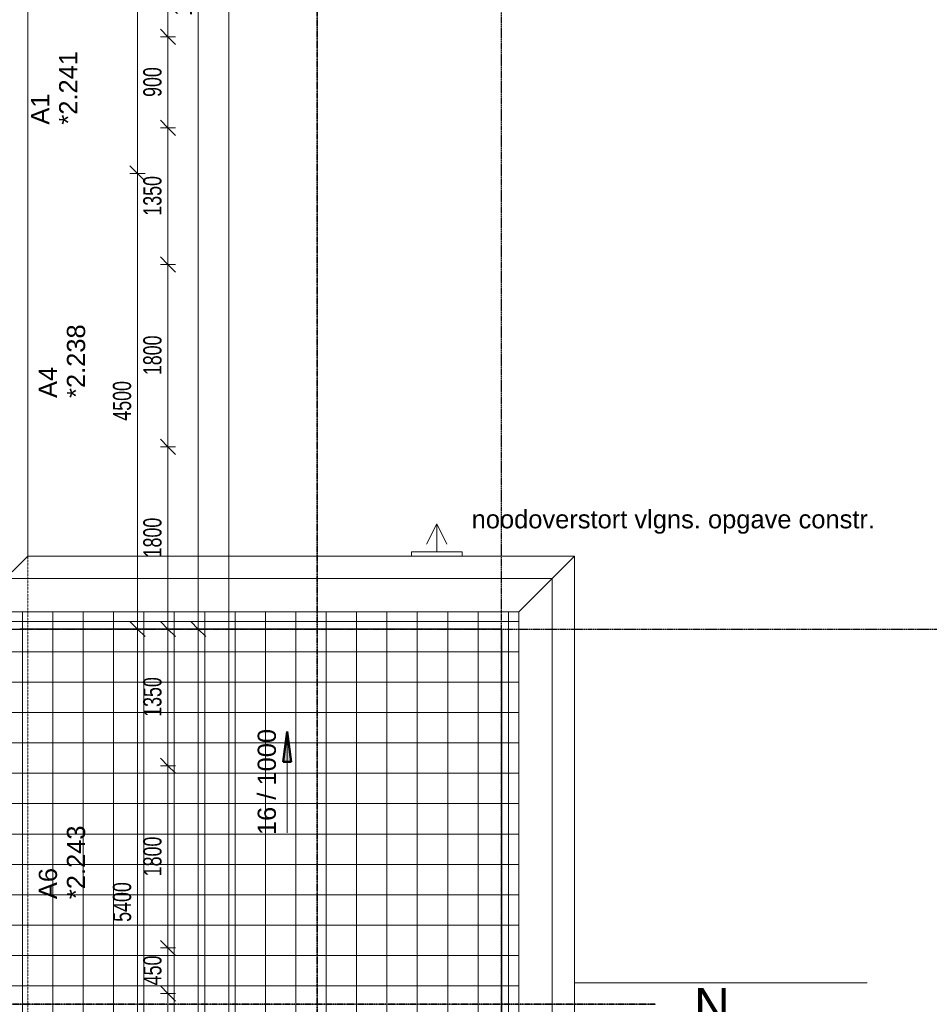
# Model space of a CAD drawing. Header units: millimetres. Extents: x -80560 to 110805, y -11020 to 52719.
# Tile 174 of 182: x 84136 to 93118, y 31493 to 41219. Entities that reach past the tile are written whole.
import ezdxf

# ---------------------------------------------------------------- set-up
doc = ezdxf.new("R2010")
doc.units = ezdxf.units.MM
for name, pattern in [('CENTER2', [20, 8, -4, 4, -4]), ('DASHDOT2', [8, 4, -2, 0, -2]), ('DASHED2-1', [3, 2, -1])]:
    doc.linetypes.add(name, pattern=pattern)
for name, color, linetype, lineweight in [('A-ANNO-DIMS', 211, 'Continuous', 9), ('A-ANNO-DIMS-100', 211, 'Continuous', 9), ('A-ANNO-IDEN', 131, 'Continuous', 9), ('A-DETL-MBND', 5, 'Continuous', 18), ('A-FLOR-HRAL', 11, 'Continuous', 18), ('A-FLOR-OVHD', 1, 'DASHED2-1', 18), ('A-FLOR-PATT', 8, 'Continuous', 18), ('A-GENM', 13, 'Continuous', 18), ('A-GLAZ-IDEN', 152, 'Continuous', 18), ('A-WALL', 113, 'Continuous', 35), ('G-ANNO-DIMS', 111, 'Continuous', 9), ('G-ANNO-SYMB', 111, 'Continuous', 9), ('S-GRID', 1, 'Continuous', 9)]:
    doc.layers.add(name, color=color, linetype=linetype, lineweight=lineweight)
doc.styles.add('Arial', font='arial.ttf', dxfattribs={"height": 180})
doc.styles.add('Arial_4', font='arial.ttf', dxfattribs={"height": 350})
doc.styles.add('Arial_6', font='arial.ttf', dxfattribs={"width": 0.7, "height": 180})
doc.dimstyles.new('n3o_1_8', dxfattribs={"dimscale": 304.8, "dimtxt": 183.646692, "dimasz": 0.492126, "dimexe": 0.246063, "dimexo": 0.0625, "dimgap": 0.032808, "dimtad": 1, "dimdec": 0, "dimdsep": 46, "dimtxsty": 'Arial_6', "dimblk1": 'OBLIQUE', "dimblk2": 'OBLIQUE', "dimsah": 1, "dimcen": 0.09, "dimdle": 0.246063, "dimazin": 0, "dimtfac": 1, "dimtdec": 4, "dimtix": 1, "dimtmove": 0, "dimatfit": 3, "dimfxl": 0.246063, "dimfxlon": 1, "dimtvp": 1, "dimtolj": 1, "dimtzin": 0, "dimarcsym": 2})
doc.dimstyles.new('n3o_1_8_4', dxfattribs={"dimscale": 304.8, "dimtxt": 183.646692, "dimasz": 0.492126, "dimexe": 0.246063, "dimexo": 0.0625, "dimgap": 0.032808, "dimtad": 1, "dimdec": 0, "dimdsep": 46, "dimtxsty": 'Arial_6', "dimblk1": 'OBLIQUE', "dimblk2": 'OBLIQUE', "dimsah": 1, "dimcen": 0.09, "dimdle": 0.246063, "dimazin": 0, "dimtfac": 1, "dimtdec": 4, "dimtix": 1, "dimtmove": 0, "dimatfit": 3, "dimfxl": 0.246063, "dimfxlon": 1, "dimtvp": 1, "dimtolj": 1, "dimtzin": 0, "dimarcsym": 2})

# ---------------------------------------------------------------- blocks, each defined once
blk = doc.blocks.new('Railing - Railing-30401384-DO_02 tweede verdieping')
at = {"layer": 'A-FLOR-HRAL'}
for p, q in [((64002.5, 35202.5), (59241, 35202.5)), ((59241, 35197.5), (63997.5, 35197.5)), ((63997.5, 35197.5), (63997.5, 10152.5)), ((64002.5, 10147.5), (64002.5, 35202.5))]:
    blk.add_line(p, q, dxfattribs=at)
blk.add_open_spline([(64002.5, 35202.5), (64002.5, 35202.5), (64002.5, 35202.5), (64002.3, 35202.3), (64002.2, 35202.2), (64002, 35202), (64001.9, 35201.9), (64001.7, 35201.7), (64001.5, 35201.5), (64001.3, 35201.3), (64001.1, 35201.1), (64001, 35201), (64000.8, 35200.8), (64000.6, 35200.6), (64000.5, 35200.5), (64000.3, 35200.3), (64000.2, 35200.2), (64000, 35200), (63999.8, 35199.8), (63999.7, 35199.7), (63999.5, 35199.5), (63999.4, 35199.4), (63999.2, 35199.2), (63999, 35199), (63998.9, 35198.9), (63998.7, 35198.7), (63998.6, 35198.6), (63998.4, 35198.4), (63998.3, 35198.3), (63998.1, 35198.1), (63998, 35198), (63997.8, 35197.8), (63997.7, 35197.7), (63997.5, 35197.5), (63997.5, 35197.5), (63997.5, 35197.5)], degree=3, knots=[0, 0, 0, 0, 0.083333, 0.125, 0.166667, 0.208333, 0.229167, 0.25, 0.291667, 0.333333, 0.354167, 0.375, 0.395833, 0.416667, 0.4375, 0.458333, 0.479167, 0.5, 0.520833, 0.541667, 0.5625, 0.583333, 0.604167, 0.625, 0.645833, 0.666667, 0.6875, 0.708333, 0.75, 0.770833, 0.791667, 0.833333, 0.875, 0.916667, 1, 1, 1, 1], dxfattribs=at)
blk = doc.blocks.new('Basic Wall _ 41_WA_n3o_cladding_vertikaal_random_100mm_oorspronkelijk - ___-31301027-DO_02 tweede verdieping')
at = {"layer": 'A-WALL', "lineweight": 18}
for p, q in [((64499, 35699), (64721, 35921)), ((64721, 35921), (64721, 9429))]:
    blk.add_line(p, q, dxfattribs=at)
blk = doc.blocks.new('Basic Wall _ 41_WA_n3o_cladding_vertikaal_random_100mm_oorspronkelijk - ___-31301031-DO_02 tweede verdieping')
at = {"layer": 'A-WALL', "lineweight": 18}
for p, q in [((59321, 48371), (59321, 35921)), ((59321, 35921), (59166, 35766))]:
    blk.add_line(p, q, dxfattribs=at)
blk = doc.blocks.new('Basic Wall _ 41_WA_n3o_cladding_vertikaal_random_100mm_oorspronkelijk - ___-31301033-DO_02 tweede verdieping')
at = {"layer": 'A-WALL', "lineweight": 18}
for p, q in [((59166, 35766), (59321, 35921)), ((59321, 35921), (64721, 35921)), ((64721, 35921), (64499, 35699))]:
    blk.add_line(p, q, dxfattribs=at)
blk = doc.blocks.new('41_gen_mod_n3o_dakrand profiel - waterslag_roval_type barok_b 250-32989980-DO_02 tweede verdieping')
at = {"layer": 'A-GENM'}
for p, q in [((-12671, 330), (12671, 330)), ((13001, 0), (12671, 330)), ((-13001, 0), (13001, 0))]:
    blk.add_line(p, q, dxfattribs=at)
blk = doc.blocks.new('41_gen_mod_n3o_dakrand profiel - waterslag_roval_type barok_b 250-32989945-DO_02 tweede verdieping')
at = {"layer": 'A-GENM'}
for p, q in [((2700, 0), (-2633, 0)), ((2370, -330), (2700, 0)), ((2370, -330), (-2633, -330))]:
    blk.add_line(p, q, dxfattribs=at)
blk = doc.blocks.new('52_noodoverstort - noodoverstort 100x500-33114359-DO_02 tweede verdieping')
at = {"layer": 'A-GENM'}
for p, q in [((-100, 400), (0, 600)), ((0, 600), (100, 400)), ((0, 325), (0, 600)), ((250, 325), (-250, 325)), ((-250, 325), (-250, 282)), ((250, 282), (250, 325))]:
    blk.add_line(p, q, dxfattribs=at)
blk = doc.blocks.new('DIMBLOCK104-DO_02 tweede verdieping')
at = {"layer": 'A-ANNO-DIMS-100'}
for p, q in [((85599.7, 43300), (85524.7, 43375)), ((85524.7, 43300), (85674.7, 43300)), ((85599.7, 43300), (85524.7, 43300)), ((85599.7, 43300), (85599.7, 41050)), ((85599.7, 43300), (85674.7, 43225)), ((85599.7, 41050), (85524.7, 41125)), ((85524.7, 41050), (85674.7, 41050)), ((85599.7, 41050), (85524.7, 41050)), ((85599.7, 41050), (85674.7, 40975))]:
    blk.add_line(p, q, dxfattribs=at)
at = {"layer": 'A-ANNO-DIMS-100', "color": 0, "insert": (85356, 41982.9), "char_height": 180, "width": 461.094, "attachment_point": 1, "rotation": 90, "line_spacing_factor": 0.941778, "style": 'Arial_6'}
blk.add_mtext('2250', dxfattribs=at)
blk = doc.blocks.new('_Oblique')
at = {"color": 0, "linetype": 'ByBlock', "lineweight": -2}
blk.add_line((-0.5, -0.5), (0.5, 0.5), dxfattribs=at)
blk = doc.blocks.new('DIMBLOCK105-DO_02 tweede verdieping')
at = {"layer": 'A-ANNO-DIMS-100'}
for p, q in [((85599.7, 41050), (85524.7, 41125)), ((85524.7, 41050), (85674.7, 41050)), ((85599.7, 41050), (85524.7, 41050)), ((85599.7, 41050), (85599.7, 40150)), ((85599.7, 41050), (85674.7, 40975)), ((85599.7, 40150), (85524.7, 40225)), ((85524.7, 40150), (85674.7, 40150)), ((85599.7, 40150), (85524.7, 40150)), ((85599.7, 40150), (85674.7, 40075))]:
    blk.add_line(p, q, dxfattribs=at)
at = {"layer": 'A-ANNO-DIMS-100', "color": 0, "insert": (85356, 40455.9), "char_height": 180, "width": 345.821, "attachment_point": 1, "rotation": 90, "line_spacing_factor": 0.941778, "style": 'Arial_6'}
blk.add_mtext('900', dxfattribs=at)
blk = doc.blocks.new('DIMBLOCK106-DO_02 tweede verdieping')
at = {"layer": 'A-ANNO-DIMS-100'}
for p, q in [((85599.7, 40150), (85524.7, 40225)), ((85524.7, 40150), (85674.7, 40150)), ((85599.7, 40150), (85524.7, 40150)), ((85599.7, 40150), (85599.7, 38800)), ((85599.7, 40150), (85674.7, 40075)), ((85599.7, 38800), (85524.7, 38875)), ((85524.7, 38800), (85674.7, 38800)), ((85599.7, 38800), (85524.7, 38800)), ((85599.7, 38800), (85674.7, 38725))]:
    blk.add_line(p, q, dxfattribs=at)
at = {"layer": 'A-ANNO-DIMS-100', "color": 0, "insert": (85356, 39282.9), "char_height": 180, "width": 461.094, "attachment_point": 1, "rotation": 90, "line_spacing_factor": 0.941778, "style": 'Arial_6'}
blk.add_mtext('1350', dxfattribs=at)
blk = doc.blocks.new('DIMBLOCK107-DO_02 tweede verdieping')
at = {"layer": 'A-ANNO-DIMS-100'}
for p, q in [((85599.7, 38800), (85524.7, 38875)), ((85524.7, 38800), (85674.7, 38800)), ((85599.7, 38800), (85524.7, 38800)), ((85599.7, 38800), (85599.7, 37000)), ((85599.7, 38800), (85674.7, 38725)), ((85599.7, 37000), (85524.7, 37075)), ((85524.7, 37000), (85674.7, 37000)), ((85599.7, 37000), (85524.7, 37000)), ((85599.7, 37000), (85674.7, 36925))]:
    blk.add_line(p, q, dxfattribs=at)
at = {"layer": 'A-ANNO-DIMS-100', "color": 0, "insert": (85356, 37707.9), "char_height": 180, "width": 461.094, "attachment_point": 1, "rotation": 90, "line_spacing_factor": 0.941778, "style": 'Arial_6'}
blk.add_mtext('1800', dxfattribs=at)
blk = doc.blocks.new('DIMBLOCK108-DO_02 tweede verdieping')
at = {"layer": 'A-ANNO-DIMS-100'}
for p, q in [((85599.7, 37000), (85524.7, 37075)), ((85524.7, 37000), (85674.7, 37000)), ((85599.7, 37000), (85524.7, 37000)), ((85599.7, 37000), (85599.7, 35200)), ((85599.7, 37000), (85674.7, 36925)), ((85599.7, 35200), (85524.7, 35275)), ((85524.7, 35200), (85674.7, 35200)), ((85599.7, 35200), (85524.7, 35200)), ((85599.7, 35200), (85674.7, 35125))]:
    blk.add_line(p, q, dxfattribs=at)
at = {"layer": 'A-ANNO-DIMS-100', "color": 0, "insert": (85356, 35907.9), "char_height": 180, "width": 461.094, "attachment_point": 1, "rotation": 90, "line_spacing_factor": 0.941778, "style": 'Arial_6'}
blk.add_mtext('1800', dxfattribs=at)
blk = doc.blocks.new('DIMBLOCK109-DO_02 tweede verdieping')
at = {"layer": 'A-ANNO-DIMS-100'}
for p, q in [((85599.7, 35200), (85524.7, 35275)), ((85524.7, 35200), (85674.7, 35200)), ((85599.7, 35200), (85524.7, 35200)), ((85599.7, 35200), (85599.7, 33850)), ((85599.7, 35200), (85674.7, 35125)), ((85599.7, 33850), (85524.7, 33925)), ((85524.7, 33850), (85674.7, 33850)), ((85599.7, 33850), (85524.7, 33850)), ((85599.7, 33850), (85674.7, 33775))]:
    blk.add_line(p, q, dxfattribs=at)
at = {"layer": 'A-ANNO-DIMS-100', "color": 0, "insert": (85356, 34332.9), "char_height": 180, "width": 461.094, "attachment_point": 1, "rotation": 90, "line_spacing_factor": 0.941778, "style": 'Arial_6'}
blk.add_mtext('1350', dxfattribs=at)
blk = doc.blocks.new('DIMBLOCK110-DO_02 tweede verdieping')
at = {"layer": 'A-ANNO-DIMS-100'}
for p, q in [((85599.7, 33850), (85524.7, 33925)), ((85524.7, 33850), (85674.7, 33850)), ((85599.7, 33850), (85524.7, 33850)), ((85599.7, 33850), (85599.7, 32050)), ((85599.7, 33850), (85674.7, 33775)), ((85599.7, 32050), (85524.7, 32125)), ((85524.7, 32050), (85674.7, 32050)), ((85599.7, 32050), (85524.7, 32050)), ((85599.7, 32050), (85674.7, 31975))]:
    blk.add_line(p, q, dxfattribs=at)
at = {"layer": 'A-ANNO-DIMS-100', "color": 0, "insert": (85356, 32757.9), "char_height": 180, "width": 461.094, "attachment_point": 1, "rotation": 90, "line_spacing_factor": 0.941778, "style": 'Arial_6'}
blk.add_mtext('1800', dxfattribs=at)
blk = doc.blocks.new('DIMBLOCK111-DO_02 tweede verdieping')
at = {"layer": 'A-ANNO-DIMS-100'}
for p, q in [((85599.7, 32050), (85524.7, 32125)), ((85524.7, 32050), (85674.7, 32050)), ((85599.7, 32050), (85524.7, 32050)), ((85599.7, 32050), (85599.7, 31600)), ((85599.7, 32050), (85674.7, 31975)), ((85599.7, 31600), (85524.7, 31675)), ((85524.7, 31600), (85674.7, 31600)), ((85599.7, 31600), (85524.7, 31600)), ((85599.7, 31600), (85674.7, 31525))]:
    blk.add_line(p, q, dxfattribs=at)
at = {"layer": 'A-ANNO-DIMS-100', "color": 0, "insert": (85356, 31680.9), "char_height": 180, "width": 345.821, "attachment_point": 1, "rotation": 90, "line_spacing_factor": 0.941778, "style": 'Arial_6'}
blk.add_mtext('450', dxfattribs=at)
blk = doc.blocks.new('DIMBLOCK112-DO_02 tweede verdieping')
at = {"layer": 'A-ANNO-DIMS-100'}
for p, q in [((85599.7, 31600), (85524.7, 31675)), ((85524.7, 31600), (85674.7, 31600)), ((85599.7, 31600), (85524.7, 31600)), ((85599.7, 31600), (85599.7, 30700)), ((85599.7, 31600), (85674.7, 31525)), ((85599.7, 30700), (85524.7, 30775)), ((85524.7, 30700), (85674.7, 30700)), ((85599.7, 30700), (85524.7, 30700)), ((85599.7, 30700), (85674.7, 30625))]:
    blk.add_line(p, q, dxfattribs=at)
at = {"layer": 'A-ANNO-DIMS-100', "color": 0, "insert": (85356, 31005.9), "char_height": 180, "width": 345.821, "attachment_point": 1, "rotation": 90, "line_spacing_factor": 0.941778, "style": 'Arial_6'}
blk.add_mtext('900', dxfattribs=at)
blk = doc.blocks.new('DIMBLOCK150-DO_02 tweede verdieping')
at = {"layer": 'A-ANNO-DIMS-100'}
for p, q in [((85899.7, 35200), (85824.7, 35275)), ((85824.7, 35200), (85974.7, 35200)), ((85899.7, 35200), (85824.7, 35200)), ((85899.7, 22600), (85899.7, 35200)), ((85899.7, 35200), (85974.7, 35125)), ((85899.7, 22600), (85824.7, 22675)), ((85824.7, 22600), (85974.7, 22600)), ((85899.7, 22600), (85824.7, 22600)), ((85899.7, 22600), (85974.7, 22525))]:
    blk.add_line(p, q, dxfattribs=at)
at = {"layer": 'A-ANNO-DIMS-100', "color": 0, "insert": (85656, 28659.8), "char_height": 180, "width": 576.368, "attachment_point": 1, "rotation": 90, "line_spacing_factor": 0.941778, "style": 'Arial_6'}
blk.add_mtext('12600', dxfattribs=at)
blk = doc.blocks.new('DIMBLOCK151-DO_02 tweede verdieping')
at = {"layer": 'A-ANNO-DIMS-100'}
for p, q in [((85899.7, 47800), (85824.7, 47875)), ((85824.7, 47800), (85974.7, 47800)), ((85899.7, 47800), (85824.7, 47800)), ((85899.7, 35200), (85899.7, 47800)), ((85899.7, 47800), (85974.7, 47725)), ((85899.7, 35200), (85824.7, 35275)), ((85824.7, 35200), (85974.7, 35200)), ((85899.7, 35200), (85824.7, 35200)), ((85899.7, 35200), (85974.7, 35125))]:
    blk.add_line(p, q, dxfattribs=at)
at = {"layer": 'A-ANNO-DIMS-100', "color": 0, "insert": (85656, 41259.8), "char_height": 180, "width": 576.368, "attachment_point": 1, "rotation": 90, "line_spacing_factor": 0.941778, "style": 'Arial_6'}
blk.add_mtext('12600', dxfattribs=at)
blk = doc.blocks.new('DIMBLOCK154-DO_02 tweede verdieping')
at = {"layer": 'A-ANNO-DIMS-100'}
for p, q in [((86199.7, 48371), (86124.7, 48446)), ((86199.7, 48446), (86199.7, 9354)), ((86124.7, 48371), (86274.7, 48371)), ((86199.7, 48371), (86124.7, 48371)), ((86199.7, 48371), (86274.7, 48296)), ((86199.7, 9429), (86124.7, 9504)), ((86124.7, 9429), (86274.7, 9429)), ((86199.7, 9429), (86124.7, 9429)), ((86199.7, 9429), (86274.7, 9354))]:
    blk.add_line(p, q, dxfattribs=at)
at = {"layer": 'A-ANNO-DIMS-100', "color": 0, "insert": (85956, 28659.8), "char_height": 180, "width": 576.368, "attachment_point": 1, "rotation": 90, "line_spacing_factor": 0.941778, "style": 'Arial_6'}
blk.add_mtext('38942', dxfattribs=at)
blk = doc.blocks.new('DIMBLOCK651-DO_02 tweede verdieping')
at = {"layer": 'A-ANNO-DIMS-100'}
for p, q in [((85299.7, 47800), (85224.7, 47875)), ((85299.7, 47875), (85299.7, 39700)), ((85374.7, 47800), (85224.7, 47800)), ((85299.7, 47800), (85374.7, 47725)), ((85299.7, 47800), (85374.7, 47800)), ((85299.7, 39700), (85224.7, 39775)), ((85224.7, 39700), (85374.7, 39700)), ((85299.7, 39700), (85224.7, 39700)), ((85299.7, 39700), (85374.7, 39625))]:
    blk.add_line(p, q, dxfattribs=at)
at = {"layer": 'A-ANNO-DIMS-100', "color": 0, "insert": (85056, 43557.9), "char_height": 180, "width": 461.094, "attachment_point": 1, "rotation": 90, "line_spacing_factor": 0.941778, "style": 'Arial_6'}
blk.add_mtext('8100', dxfattribs=at)
blk = doc.blocks.new('DIMBLOCK652-DO_02 tweede verdieping')
at = {"layer": 'A-ANNO-DIMS-100'}
for p, q in [((85299.7, 39700), (85224.7, 39775)), ((85224.7, 39700), (85374.7, 39700)), ((85299.7, 39700), (85224.7, 39700)), ((85299.7, 39700), (85299.7, 35200)), ((85299.7, 39700), (85374.7, 39625)), ((85299.7, 35200), (85224.7, 35275)), ((85374.7, 35200), (85224.7, 35200)), ((85299.7, 35200), (85374.7, 35125)), ((85299.7, 35200), (85374.7, 35200))]:
    blk.add_line(p, q, dxfattribs=at)
at = {"layer": 'A-ANNO-DIMS-100', "color": 0, "insert": (85056, 37257.9), "char_height": 180, "width": 461.094, "attachment_point": 1, "rotation": 90, "line_spacing_factor": 0.941778, "style": 'Arial_6'}
blk.add_mtext('4500', dxfattribs=at)
blk = doc.blocks.new('DIMBLOCK653-DO_02 tweede verdieping')
at = {"layer": 'A-ANNO-DIMS-100'}
for p, q in [((85299.7, 35200), (85224.7, 35275)), ((85374.7, 35200), (85224.7, 35200)), ((85299.7, 35200), (85299.7, 29800)), ((85299.7, 35200), (85374.7, 35125)), ((85299.7, 35200), (85374.7, 35200)), ((85299.7, 29800), (85224.7, 29875)), ((85224.7, 29800), (85374.7, 29800)), ((85299.7, 29800), (85224.7, 29800)), ((85299.7, 29800), (85374.7, 29725))]:
    blk.add_line(p, q, dxfattribs=at)
at = {"layer": 'A-ANNO-DIMS-100', "color": 0, "insert": (85056, 32307.9), "char_height": 180, "width": 461.094, "attachment_point": 1, "rotation": 90, "line_spacing_factor": 0.941778, "style": 'Arial_6'}
blk.add_mtext('5400', dxfattribs=at)

msp = doc.modelspace()

# ---------------------------------------------------------------- hatches: boundary and pattern name
at = {"layer": 'A-FLOR-PATT'}
h = msp.add_hatch(dxfattribs=at)
h.set_pattern_fill('FP_188', color=256, style=0, pattern_type=2)
h.set_pattern_definition([(270, (83862.32, 22675), (300, 2e-14), []), (0, (83862.32, 22675), (0, 300), [])])
h.paths.add_polyline_path([(88282.7, 9981), (89063.8, 9981), (89063.8, 35369), (84060.8, 35369), (84060.8, 22034), (81863.1, 22034), (81863.1, 22019), (81798.1, 22019), (81798.1, 22034), (81005.6, 22034), (81005.6, 22018.5), (81022.6, 22018.5), (81022.6, 22012.5), (81867.6, 22012.5), (81867.6, 21972.5), (81022.6, 21972.5), (81022.6, 21966.5), (81005.6, 21966.5), (81004.5, 21919.8), (81003.3, 21916.8), (80997.6, 21914.7), (80993.6, 21915.5), (80989.9, 21920.4), (80989.6, 21926.5), (80989.6, 21966.5), (80972.6, 21967.3), (80972.6, 21972.5), (80937.6, 21973), (80937.6, 22012.5), (80953.4, 22012.5), (80946.3, 22014.7), (80943.2, 22020.5), (80944.1, 22026.2), (80947.6, 22027.1), (80947.6, 22031), (80933.1, 22031), (80933.1, 21951), (80947.6, 21951), (80947.4, 21955), (80944.1, 21955.8), (80943.2, 21961.5), (80947.6, 21967.7), (80955, 21969.7), (80959.5, 21967.3), (80959.6, 21964.5), (80961.1, 21964.5), (80961.1, 21949.5), (80896.1, 21949.5), (80895.4, 22034), (78660.8, 22034), (78660.8, 9981), (87989.1, 9981)], flags=0)
h.paths.add_polyline_path([(87548.5, 10147.5), (78735.8, 10148.4), (78735.8, 10152.5), (88892.3, 10152.5), (88892.3, 35197.5), (84135.8, 35198.2), (84135.8, 35202.5), (88897.3, 35201.8), (88896.6, 10147.5), (87695.4, 10147.5)], flags=0)
h.paths.add_polyline_path([(81003.3, 21928.1), (80999.7, 21930.2), (81001.6, 21928.8)], flags=0)
h.paths.add_polyline_path([(80959.6, 21951), (80958.6, 21956.5), (80958, 21956.6), (80958, 21963.3), (80955.8, 21954.8), (80957.3, 21954.5), (80958.6, 21951)], flags=0)
h.paths.add_polyline_path([(80931.6, 21952.5), (80931.6, 22029.5), (80897.6, 22029.5), (80897.6, 21952.5)], flags=0)
h.paths.add_polyline_path([(80959.6, 22012.5), (80972.6, 22012.5), (80972.6, 22018.5), (80989.6, 22018.5), (80989.6, 22034), (80961.1, 22034), (80961.1, 22032.5), (80955.3, 22026.2), (80959.6, 22014.4), (80955.3, 22012.5), (80959.6, 22012.5)], flags=0)
h.paths.add_polyline_path([(80958, 22019.5), (80958.6, 22027.5), (80959.6, 22027.5), (80961.1, 22031), (80961.1, 22019.5), (80958.6, 22019.5)], flags=0)
h.paths.add_polyline_path([(81821.9, 22020.5), (81861.6, 22020.5), (81861.6, 22032.5), (81856.1, 22032.5), (81856.1, 22034), (81799.6, 22034), (81799.6, 22020.5)], flags=0)
at = {"layer": 'G-ANNO-DIMS', "lineweight": 50}
msp.add_hatch(color=256, dxfattribs=at).paths.add_polyline_path([(86778, 34188.2), (86738.5, 33888.2), (86817.4, 33888.2)], flags=0)

# ---------------------------------------------------------------- linework, layer by layer
at = {"layer": 'A-DETL-MBND'}
msp.add_line((89615.8, 31705), (92504.8, 31705), dxfattribs=at)
at = {"layer": 'A-FLOR-OVHD'}
msp.add_line((84215.8, 48371), (84215.8, 21879), dxfattribs=at)
at = {"layer": 'G-ANNO-DIMS', "lineweight": 50}
for p, q in [((86778, 34188.2), (86738.5, 33888.2)), ((86817.4, 33888.2), (86778, 34188.2)), ((86738.5, 33888.2), (86817.4, 33888.2))]:
    msp.add_line(p, q, dxfattribs=at)
at = {"layer": 'G-ANNO-DIMS', "lineweight": 18}
msp.add_line((86778, 33188.2), (86778, 34188.2), dxfattribs=at)
at = {"layer": 'G-ANNO-SYMB', "linetype": 'DASHDOT2', "lineweight": 35}
for p, q in [((87072, 48500.7), (87072, 9133.2)), ((34013.4, 31493.3), (90414.6, 31493.3))]:
    msp.add_line(p, q, dxfattribs=at)
at = {"layer": 'S-GRID', "linetype": 'CENTER2', "lineweight": 25}
for p, q in [((88894.8, 4383.3), (88894.8, 52119.1)), ((29945.3, 35200), (110204.9, 35200))]:
    msp.add_line(p, q, dxfattribs=at)

# ---------------------------------------------------------------- block references
at = {"layer": 'A-FLOR-HRAL'}
msp.add_blockref('Railing - Railing-30401384-DO_02 tweede verdieping', (24894.8, 0), dxfattribs=at)
at = {"layer": 'A-GENM'}
for name, p in [('52_noodoverstort - noodoverstort 100x500-33114359-DO_02 tweede verdieping', (88253.8, 35639)), ('41_gen_mod_n3o_dakrand profiel - waterslag_roval_type barok_b 250-32989945-DO_02 tweede verdieping', (86693.8, 35699))]:
    msp.add_blockref(name, p, dxfattribs=at)
at = {"layer": 'A-GENM', "rotation": 89.99999999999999}
msp.add_blockref('41_gen_mod_n3o_dakrand profiel - waterslag_roval_type barok_b 250-32989980-DO_02 tweede verdieping', (89393.8, 22698), dxfattribs=at)
at = {"layer": 'A-WALL', "lineweight": 18}
for name in ['Basic Wall _ 41_WA_n3o_cladding_vertikaal_random_100mm_oorspronkelijk - ___-31301031-DO_02 tweede verdieping', 'Basic Wall _ 41_WA_n3o_cladding_vertikaal_random_100mm_oorspronkelijk - ___-31301033-DO_02 tweede verdieping', 'Basic Wall _ 41_WA_n3o_cladding_vertikaal_random_100mm_oorspronkelijk - ___-31301027-DO_02 tweede verdieping']:
    msp.add_blockref(name, (24894.8, 0), dxfattribs=at)

# ---------------------------------------------------------------- texts
at = {"layer": 'A-ANNO-IDEN', "insert": (88598.7, 36374.7), "char_height": 180, "width": 4649.787, "attachment_point": 1, "style": 'Arial'}
msp.add_mtext('noodoverstort vlgns. opgave constr.', dxfattribs=at)
at = {"layer": 'A-GLAZ-IDEN', "lineweight": 9, "char_height": 180, "attachment_point": 1, "rotation": 90, "style": 'Arial'}
for s, insert, width in [('*2.241', (84525.1, 40182.3), 865.822), ('A1', (84247.3, 40182.3), 368.776), ('*2.238', (84601.9, 37482.3), 865.822), ('A4', (84324.1, 37482.3), 368.776), ('*2.243', (84601.9, 32532.3), 865.822), ('A6', (84324.1, 32532.3), 368.776)]:
    msp.add_mtext(s, dxfattribs=dict(at, insert=insert, width=width))
at = {"layer": 'G-ANNO-DIMS', "lineweight": 18, "insert": (86485.8, 33164.8), "char_height": 180, "width": 1256.074, "attachment_point": 1, "rotation": 90, "line_spacing_factor": 0.941778, "style": 'Arial'}
msp.add_mtext('16 / 1000', dxfattribs=at)
at = {"layer": 'G-ANNO-SYMB', "insert": (90794.8, 31653.3), "char_height": 350, "width": 432.911, "attachment_point": 1, "style": 'Arial_4'}
msp.add_mtext('N', dxfattribs=at)

# ---------------------------------------------------------------- dimensions: what is measured, and where the dimension line sits
at = {"layer": 'A-ANNO-DIMS'}
for base, p1, p2, dimstyle, override, picture, middle in [((86199.7, 9429), (86124.7, 48371), (86124.7, 9429), 'n3o_1_8', {"dimpost": '<>', "dimfxl": 38942}, 'DIMBLOCK154-DO_02 tweede verdieping', (86097.7, 28900)), ((85299.7, 39700), (85374.7, 47800), (85224.7, 39700), 'n3o_1_8_4', {"dimpost": '<>', "dimfxl": 8101.38877}, 'DIMBLOCK651-DO_02 tweede verdieping', (85197.8, 43750)), ((85899.7, 47800), (85824.7, 35200), (85824.7, 47800), 'n3o_1_8', {"dimpost": '<>', "dimfxl": 12600}, 'DIMBLOCK151-DO_02 tweede verdieping', (85797.8, 41500)), ((85599.7, 41050), (85524.7, 43300), (85524.7, 41050), 'n3o_1_8', {"dimpost": '<>', "dimfxl": 2250}, 'DIMBLOCK104-DO_02 tweede verdieping', (85497.8, 42175)), ((85599.7, 40150), (85524.7, 41050), (85524.7, 40150), 'n3o_1_8', {"dimpost": '<>', "dimfxl": 900}, 'DIMBLOCK105-DO_02 tweede verdieping', (85497.8, 40600)), ((85599.7, 38800), (85524.7, 40150), (85524.7, 38800), 'n3o_1_8', {"dimpost": '<>', "dimfxl": 1350}, 'DIMBLOCK106-DO_02 tweede verdieping', (85497.7, 39475)), ((85299.7, 35200), (85224.7, 39700), (85374.7, 35200), 'n3o_1_8_4', {"dimpost": '<>', "dimfxl": 4502.499306}, 'DIMBLOCK652-DO_02 tweede verdieping', (85197.8, 37450)), ((85599.7, 37000), (85524.7, 38800), (85524.7, 37000), 'n3o_1_8', {"dimpost": '<>', "dimfxl": 1800}, 'DIMBLOCK107-DO_02 tweede verdieping', (85497.8, 37900)), ((85599.7, 35200), (85524.7, 37000), (85524.7, 35200), 'n3o_1_8', {"dimpost": '<>', "dimfxl": 1800}, 'DIMBLOCK108-DO_02 tweede verdieping', (85497.8, 36100)), ((85299.7, 29800), (85374.7, 35200), (85224.7, 29800), 'n3o_1_8_4', {"dimpost": '<>', "dimfxl": 5402.082932}, 'DIMBLOCK653-DO_02 tweede verdieping', (85197.8, 32500)), ((85599.7, 33850), (85524.7, 35200), (85524.7, 33850), 'n3o_1_8', {"dimpost": '<>', "dimfxl": 1350}, 'DIMBLOCK109-DO_02 tweede verdieping', (85497.7, 34525)), ((85899.7, 35200), (85824.7, 22600), (85824.7, 35200), 'n3o_1_8', {"dimpost": '<>', "dimfxl": 12600}, 'DIMBLOCK150-DO_02 tweede verdieping', (85797.8, 28900)), ((85599.7, 32050), (85524.7, 33850), (85524.7, 32050), 'n3o_1_8', {"dimpost": '<>', "dimfxl": 1800}, 'DIMBLOCK110-DO_02 tweede verdieping', (85497.8, 32950)), ((85599.7, 31600), (85524.7, 32050), (85524.7, 31600), 'n3o_1_8', {"dimpost": '<>', "dimfxl": 450}, 'DIMBLOCK111-DO_02 tweede verdieping', (85497.8, 31825)), ((85599.7, 30700), (85524.7, 31600), (85524.7, 30700), 'n3o_1_8', {"dimpost": '<>', "dimfxl": 900}, 'DIMBLOCK112-DO_02 tweede verdieping', (85497.8, 31150))]:
    dim = msp.add_linear_dim(base=base, p1=p1, p2=p2, angle=90, dimstyle=dimstyle, override=override, dxfattribs=at)
    dim.commit()
    dim.dimension.update_dxf_attribs({"geometry": picture, "text_midpoint": middle})

doc.saveas('drawing.dxf')
